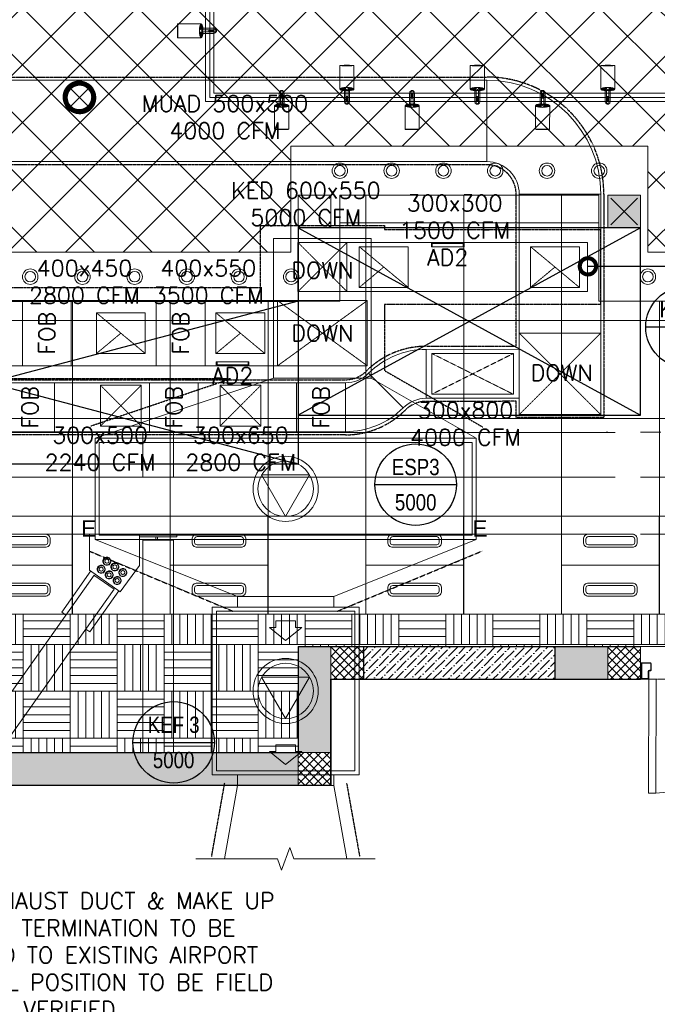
# Model space of a CAD drawing. Header units: millimetres. Extents: x -34728 to 74790, y -3152 to 13830.
# Tile 9 of 31: x 2283 to 6193, y -1344 to 4697. Entities that reach past the tile are written whole.
import ezdxf
from ezdxf.enums import TextEntityAlignment as Align

# ---------------------------------------------------------------- set-up
doc = ezdxf.new("R2010")
doc.units = ezdxf.units.MM
doc.linetypes.add('( Hidden )', pattern=[0.375, 0.25, -0.125])
doc.linetypes.add('DASHED', pattern=[0.75, 0.5, -0.25])
for name, color, linetype, lineweight, true_color in [('A-200MM', 7, 'Continuous', 5, 0x00b8b8), ('A-CEILING-01', 7, 'Continuous', 5, 0xd56ca8), ('A-CEILING-02', 7, 'Continuous', 5, 0xf27172), ('A-CEILING-03', 7, 'Continuous', 5, 0xfecc66), ('ACMV-DA-AD', 30, 'Continuous', 13, 0xff7f00), ('ACMV-FA-DUCT', 150, 'Continuous', 20, 0x007fff), ('ACMV-KE-DUCT', 220, 'Continuous', 20, 0xff00bf), ('ACMV-KE-FLOW-ARROW', 220, 'Continuous', 20, 0xff00bf), ('ACMV-VENTILATION FAN', 30, 'Continuous', 20, 0xff7f00), ('M-MEP-ELLG-LIGHT', 5, 'Continuous', 15, 0x0000ff), ('XR-CP-DS$0$A-DOWN LIG', 9, 'Continuous', 0, 0x808080)]:
    doc.layers.add(name, color=color, linetype=linetype, lineweight=lineweight, true_color=true_color)
for name, color, linetype, lineweight in [('A-DOOR', 1, 'Continuous', 0), ('A-FLOR', 192, 'Continuous', 18), ('A-GENM', 13, 'Continuous', 9), ('A-LIGHT', 1, 'Continuous', 5), ('A-LINTEL', 252, '( Hidden )', 0), ('A-Wall & Column', 2, 'Continuous', 0), ('ND_26_HATCH', 8, 'Continuous', 13), ('Q-SPCQ', 91, 'Continuous', 9), ('S-BEAM', 12, 'Continuous', 9)]:
    doc.layers.add(name, color=color, linetype=linetype, lineweight=lineweight)
for name, color, linetype in [('A-EQUIP', 253, 'Continuous'), ('ACMV-FA-DUCT-TEXT', 7, 'Continuous'), ('ACMV-KE-DUCT-TAG', 7, 'Continuous'), ('ACMV-KE-DUCT-TEXT', 7, 'Continuous'), ('ACMV-MEPF_General Text', 7, 'Continuous'), ('Legend', 7, 'Continuous')]:
    doc.layers.add(name, color=color, linetype=linetype)
for name, color, linetype, true_color in [('ACMV-DUCT-THERMAL-EXT-INS', 9, 'DASHED', 0x808080), ('ACMV-EQP-DX', 30, 'Continuous', 0xff7f00), ('Exhaut Hoods', 7, 'Continuous', 0xf26722), ('RCP LAYOUT', 9, 'Continuous', 0x808080)]:
    doc.layers.add(name, color=color, linetype=linetype, true_color=true_color)
doc.styles.add('Arial Narrow', font='ARIALN.TTF')
doc.styles.add('ROMANS-100', font='romans.shx')
doc.styles.get("Standard").update_dxf_attribs({"font": 'arial.ttf'})
doc.dimstyles.new('500-DOT SMALL', dxfattribs={"dimtxt": 100, "dimasz": 500, "dimexe": 50, "dimexo": 50, "dimgap": 50, "dimtad": 1, "dimdec": 0, "dimzin": 0, "dimdsep": 46, "dimtxsty": 'ROMANS-100', "dimblk": 'DOTSMALL', "dimcen": 0.09, "dimclrd": 256, "dimclre": 256, "dimclrt": 256, "dimadec": 0, "dimazin": 0, "dimtfac": 1, "dimtdec": 0, "dimtofl": 0, "dimtmove": 0, "dimatfit": 3, "dimldrblk": 'DOTSMALL', "dimfxl": 1, "dimtolj": 1, "dimtzin": 0, "dimarcsym": 0})
pattern_1 = [(45, (451552.75, 162145.904), (-26.5165043, 26.5165043), []), (135, (451552.75, 162145.904), (-26.5165043, -26.5165043), [])]

# ---------------------------------------------------------------- blocks, each defined once
blk = doc.blocks.new('NON FIRE RATED - DOUBLE FLUSHED DOOR_WITHOUT VISION PANEL - D10_WOODEN DOOR - NON FIRE RATED DOUBLE LEAF SINGLE SWING-42609824-Store 04 at Node L5 Level')
at = {"layer": 'A-DOOR', "color": 8, "true_color": 0x808080}
for p, q in [((-700, 100), (-700, 799.6)), ((-655, 799.6), (-700, 799.6)), ((-655, 799.6), (-655, 100)), ((655, 799.6), (655, 100)), ((655, 799.6), (700, 799.6)), ((700, 100), (700, 799.6)), ((-750, 100), (-750, 85)), ((-745, 85), (-750, 85)), ((-700, 100), (-655, 100)), ((655, 100), (700, 100)), ((745, 85), (750, 85)), ((750, 100), (750, 85)), ((-745, 14.7), (-750, 14.7)), ((-750, -0.3), (-750, 14.7)), ((745, 14.7), (750, 14.7)), ((750, -0.3), (750, 14.7))]:
    blk.add_line(p, q, dxfattribs=at)
at = {"layer": 'A-DOOR', "color": 8, "lineweight": 15, "true_color": 0x808080}
for p, q in [((-745, 96), (-745, 3.8)), ((-745, 96), (-745, 85)), ((-745, 85), (-742.5, 85)), ((-742.5, 3.8), (-742.5, 96)), ((-704, 100), (-741, 100)), ((-741, 97.5), (-704, 97.5)), ((-702.5, 96), (-702.5, 53)), ((-700, 53), (-700, 96)), ((700, 53), (700, 96)), ((702.5, 96), (702.5, 53)), ((704, 100), (741, 100)), ((741, 97.5), (704, 97.5)), ((742.5, 3.8), (742.5, 96)), ((745, 85), (742.5, 85)), ((745, 96), (745, 3.8)), ((745, 96), (745, 85)), ((-741, 2.2), (-689, 2.2)), ((-689, 49), (-696, 49)), ((-696, 46.5), (-689, 46.5)), ((-687.5, 45), (-687.5, 3.8)), ((-685, 3.8), (-685, 45)), ((685, 3.8), (685, 45)), ((687.5, 45), (687.5, 3.8)), ((689, 49), (696, 49)), ((696, 46.5), (689, 46.5)), ((741, 2.2), (689, 2.2)), ((-689, -0.3), (-741, -0.3)), ((689, -0.3), (741, -0.3))]:
    blk.add_line(p, q, dxfattribs=at)
at = {"layer": 'A-DOOR', "color": 8, "true_color": 0x808080}
for centre, radius, start, end in [((-677.5, 122.1), 677.9, 358.12843, 88.09785), ((677.5, 122.1), 677.9, 91.90215, 181.87157), ((-745.5, 115.3), 15.9, 253.59786, 286.40215), ((745.5, 115.3), 15.9, 253.59785, 286.40214), ((-745.5, -15.5), 15.9, 73.59798, 106.40202), ((745.5, -15.5), 15.9, 73.59798, 106.40202)]:
    blk.add_arc(centre, radius, start, end, dxfattribs=at)
at = {"layer": 'A-DOOR', "color": 8, "lineweight": 15, "true_color": 0x808080}
for centre, radius, start, end in [((-741, 96), 4, 90.04087, 180), ((-741, 96), 4, 90.04087, 180), ((-741, 96), 1.5, 90, 180), ((-704, 96), 4, 360, 90), ((-704, 96), 1.5, 360, 90), ((704, 96), 4, 90, 180), ((704, 96), 1.5, 90, 180), ((741, 96), 4, 0, 89.95913), ((741, 96), 4, 0, 89.95913), ((741, 96), 1.5, 0, 90), ((-741, 3.8), 4, 180, 270), ((-741, 3.8), 1.5, 180, 270), ((-696, 53), 6.5, 180, 270), ((-696, 53), 4, 180, 270), ((-689, 45), 4, 0, 90), ((-689, 45), 1.5, 360, 90), ((-689, 3.8), 1.5, 270, 360), ((-689, 3.8), 4, 270, 360), ((689, 45), 4, 90, 180), ((689, 3.8), 4, 180, 270), ((689, 45), 1.5, 90, 180), ((689, 3.8), 1.5, 180, 270), ((696, 53), 4, 270, 0), ((696, 53), 6.5, 270, 360), ((741, 3.8), 1.5, 270, 0), ((741, 3.8), 4, 270, 0)]:
    blk.add_arc(centre, radius, start, end, dxfattribs=at)
blk = doc.blocks.new('A$C81f607aa')
at = {"layer": 'A-200MM', "true_color": 0x808080, "transparency": 33554687}
h = blk.add_hatch(dxfattribs=at)
h.set_pattern_fill('ANSI36', color=8, scale=260)
h.set_pattern_definition([(45, (451552.75, 162145.904), (17.2357278, 63.1976686), [81.25, -16.25, 0, -16.25])])
h.paths.add_polyline_path([(-9633.4, 850), (-10672.1, 850), (-10810, 850), (-10810, 650), (-9633.4, 650)])
at = {"layer": 'A-Wall & Column', "true_color": 0x808080}
h = blk.add_hatch(color=8, dxfattribs=at)
h.dxf.hatch_style = 1
h.paths.add_polyline_path([(-9310, 3420), (-9110, 3420), (-9110, 3620), (-9310, 3620)])
at = {"layer": 'ND_26_HATCH', "lineweight": -3, "true_color": 0x808080, "transparency": 33554687}
h = blk.add_hatch(color=8, dxfattribs=at)
h.dxf.hatch_style = 1
h.paths.add_polyline_path([(-15000, 13280), (-15200, 13280), (-15200, 0), (-11010, 0), (-11010, 650), (-10810, 650), (-10810, 850), (-11210, 850), (-11210, 200), (-15000, 200), (-15000, 8735.8), (-15000, 8835.8), (-15000, 9585.8), (-15000, 9685.8), (-15000, 10435.8), (-15000, 10535.8), (-15000, 11285.8), (-15000, 11385.8), (-15000, 12135.8), (-15000, 12235.8)])
h.paths.add_polyline_path([(-15200, 11087.2), (-15000, 11087.2), (-15000, 11287.2), (-15200, 11287.2)], flags=17)
h.paths.add_polyline_path([(-15200, 8211.4), (-15000, 8211.4), (-15000, 8411.4), (-15200, 8411.4)], flags=17)
h.paths.add_polyline_path([(-15200, 5830), (-15000, 5830), (-15000, 6030), (-15200, 6030)], flags=17)
h.paths.add_polyline_path([(-15200, 3420), (-15000, 3420), (-15000, 3620), (-15200, 3620)], flags=17)
h.paths.add_polyline_path([(-15200, 0), (-15000, 0), (-15000, 200), (-15200, 200)], flags=17)
h.paths.add_polyline_path([(-13205, 0.3), (-13005, 0.3), (-13005, 200.3), (-13205, 200.3)], flags=16)
h.paths.add_polyline_path([(-11210, 0), (-11010, 0), (-11010, 200), (-11210, 200)], flags=17)
h.paths.add_polyline_path([(-11010, 650), (-10810, 650), (-10810, 850), (-11010, 850)], flags=17)
at = {"layer": 'ND_26_HATCH', "lineweight": -3, "true_color": 0x808080}
h = blk.add_hatch(dxfattribs=at)
h.set_pattern_fill('ANSI37', color=8, scale=300)
h.set_pattern_definition(pattern_1)
h.paths.add_polyline_path([(-10810, 850), (-10833, 850), (-10833, 848), (-11010, 848), (-11010, 650), (-10810, 650), (-10810, 723.5)])
at = {"layer": 'ND_26_HATCH', "lineweight": -3, "true_color": 0x808080, "transparency": 33554687}
h = blk.add_hatch(color=8, dxfattribs=at)
h.dxf.hatch_style = 1
h.paths.add_polyline_path([(-9310, 850), (-9633.4, 850), (-9633.4, 650), (-9633.4, 650), (-9310, 650)])
at = {"layer": 'ND_26_HATCH', "lineweight": -3, "true_color": 0x808080}
h = blk.add_hatch(dxfattribs=at)
h.set_pattern_fill('ANSI37', color=8, scale=300)
h.set_pattern_definition(pattern_1)
h.paths.add_polyline_path([(-9110, 800), (-9110, 850), (-9310, 850), (-9310, 650), (-9110.1, 650)])
h = blk.add_hatch(dxfattribs=at)
h.set_pattern_fill('ANSI37', color=8, scale=300)
h.set_pattern_definition(pattern_1)
h.paths.add_polyline_path([(-11010, 200), (-11210, 200), (-11210, 0), (-11010, 0)])
at = {"layer": 'A-EQUIP', "color": 8, "lineweight": -3, "true_color": 0x808080}
for points in [[(-11028, 3602), (-11192, 3438)], [(-11192, 3602), (-11028, 3438)], [(-9128, 3602), (-9292, 3438)], [(-9292, 3602), (-9128, 3438)]]:
    blk.add_lwpolyline(points, dxfattribs=at)
at = {"layer": 'A-LINTEL', "color": 8, "lineweight": 0, "ltscale": 8, "true_color": 0x808080}
for points in [[(-9110, 850), (-7610, 850)], [(-9110, 650), (-7610, 650)]]:
    blk.add_lwpolyline(points, dxfattribs=at)
at = {"layer": 'A-Wall & Column', "color": 8, "true_color": 0x808080}
for p, q in [((-11010, 3420), (-11210, 3620)), ((-11210, 3420), (-11010, 3620))]:
    blk.add_line(p, q, dxfattribs=at)
at = {"layer": 'A-Wall & Column', "color": 8, "lineweight": -3, "true_color": 0x808080}
for p, q in [((-11210, 850), (-11210, 200)), ((-11210, 850), (-10810, 850)), ((-10810, 850), (-10810, 650)), ((-9633.4, 850), (-9110, 850)), ((-11010, 650), (-11010, 0)), ((-11010, 650), (-10810, 650)), ((-15000, 200), (-11210, 200)), ((-15200, 0), (-11010, 0))]:
    blk.add_line(p, q, dxfattribs=at)
at = {"layer": 'A-Wall & Column', "color": 8, "true_color": 0x808080}
for points in [[(-11010, 3420), (-11210, 3420), (-11210, 3620), (-11010, 3620)], [(-11210, 3420), (-11010, 3420), (-11010, 3620), (-11210, 3620)], [(-9310, 3420), (-9110, 3420), (-9110, 3620), (-9310, 3620)], [(-9310, 3420), (-9110, 3420), (-9110, 3620), (-9310, 3620)], [(-11010, 650), (-10810, 650), (-10810, 850), (-11010, 850)], [(-9310, 650), (-9110, 650), (-9110, 850), (-9310, 850)], [(-11210, 0), (-11010, 0), (-11010, 200), (-11210, 200)]]:
    blk.add_lwpolyline(points, close=True, dxfattribs=at)
at = {"layer": 'A-Wall & Column', "color": 8, "lineweight": -3, "true_color": 0x808080}
for points in [[(-10810, 850), (-9633.4, 850)], [(-11010, 0), (-11010, 650), (-10810, 650)], [(-10810, 650), (-9633.4, 650)], [(-9633.4, 650), (-9110, 650)]]:
    blk.add_lwpolyline(points, dxfattribs=at)
at = {"layer": 'ND_26_HATCH', "color": 8, "lineweight": -3, "true_color": 0x808080}
blk.add_lwpolyline([(-9633.4, 650), (-9633.4, 850)], dxfattribs=at)
at = {"layer": 'A-DOOR', "color": 8, "true_color": 0x808080, "rotation": 179.9633369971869}
blk.add_blockref('NON FIRE RATED - DOUBLE FLUSHED DOOR_WITHOUT VISION PANEL - D10_WOODEN DOOR - NON FIRE RATED DOUBLE LEAF SINGLE SWING-42609824-Store 04 at Node L5 Level', (-8360, 751), dxfattribs=at)
blk = doc.blocks.new('XR-CP-DS$0$LIGHTSSS')
at = {"layer": 'XR-CP-DS$0$A-DOWN LIG', "color": 253}
blk.add_lwpolyline([(-367488.2, -158911.1), (-371158.2, -158911.1), (-371158.2, -158261.1), (-373348.2, -158261.1), (-373348.2, -158911.1), (-376643.2, -158911.1), (-376643.2, -159211.1), (-373048.2, -159211.1), (-373048.2, -158561.1), (-371458.2, -158561.1), (-371458.2, -159211.1), (-367488.2, -159211.1)], close=True, dxfattribs=at)
blk = doc.blocks.new('*U140')
at = {"lineweight": 0}
h = blk.add_hatch(dxfattribs=at)
h.set_pattern_fill('ANSI31', color=0)
h.set_pattern_definition([(45, (0, 0), (-0.08838835, 0.08838835), [])])
h.paths.add_polyline_path([(-70.7, 70.7), (-53, 53, -0.414214), (53, 53), (70.7, 70.7, 0.414214)])
h.paths.add_polyline_path([(75, 0, -0.198912), (53, -53), (70.7, -70.7, 0.198912), (100, 0, 0.198912), (70.7, 70.7), (53, 53, -0.198912)])
h.paths.add_polyline_path([(-53, -53), (-70.7, -70.7, 0.414214), (70.7, -70.7), (53, -53, -0.414214)])
h.paths.add_polyline_path([(-75, 0, -0.198912), (-53, 53), (-70.7, 70.7, 0.198912), (-100, 0, 0.198912), (-70.7, -70.7), (-53, -53, -0.198912)])
at = {"color": 0}
for p, q in [((-53, 53), (53, -53)), ((-53, -53), (53, 53))]:
    blk.add_line(p, q, dxfattribs=at)
at = {"color": 0, "lineweight": 0}
for radius in [100, 75]:
    blk.add_circle((0, 0), radius, dxfattribs=at)
blk = doc.blocks.new('LIGHT-600X600MM')
at = {"color": 0}
blk.add_line((300, 0), (-300, 0), dxfattribs=at)
blk.add_lwpolyline([(-300, 300), (-300, -300), (300, -300), (300, 300)], close=True, dxfattribs=at)
for points in [[(-165, 160), (-165, 140, 0.414214), (-135, 110), (135, 110, 0.414214), (165, 140), (165, 160, 0.414214), (135, 190), (-135, 190, 0.414214)], [(-150, 160), (-150, 140, 0.414214), (-135, 125), (135, 125, 0.414214), (150, 140), (150, 160, 0.414214), (135, 175), (-135, 175, 0.414214)], [(-165, -160), (-165, -140, -0.414214), (-135, -110), (135, -110, -0.414214), (165, -140), (165, -160, -0.414214), (135, -190), (-135, -190, -0.414214)], [(-150, -160), (-150, -140, -0.414214), (-135, -125), (135, -125, -0.414214), (150, -140), (150, -160, -0.414214), (135, -175), (-135, -175, -0.414214)]]:
    blk.add_lwpolyline(points, format="xyb", close=True, dxfattribs=at)
blk.add_attdef('E', text='', height=100).set_placement((400, 250), align=Align.MIDDLE_CENTER)
blk = doc.blocks.new('A$C98a85b24')
at = {"layer": 'M-MEP-ELLG-LIGHT', "color": 8, "true_color": 0x808080}
for name, p in [('*U140', (-1541, 4220)), ('LIGHT-600X600MM', (-685, 1350)), ('LIGHT-600X600MM', (1715, 1350))]:
    blk.add_blockref(name, p, dxfattribs=at)
ref = blk.add_blockref('LIGHT-600X600MM', (-1885, 1350), dxfattribs=at)
ref.add_attrib('E', 'E', dxfattribs={"layer": '0', "color": 0, "height": 100}).set_placement((-1485, 1575), align=Align.MIDDLE_CENTER)
ref = blk.add_blockref('LIGHT-600X600MM', (515, 1350), dxfattribs=at)
ref.add_attrib('E', 'E', dxfattribs={"layer": '0', "color": 0, "height": 100}).set_placement((915, 1575), align=Align.MIDDLE_CENTER)
blk = doc.blocks.new('track-L-1')
at = {"color": 8, "linetype": 'Continuous', "lineweight": 13, "true_color": 0x808080}
for p, q in [((-93, -5.8), (-93, 5.7)), ((-93, 1), (-89, 1)), ((-83, 6.7), (-92, 6.7)), ((-91.9, -1.2), (-91.9, 1)), ((-90.5, 6.7), (-90.5, 8.3)), ((-90.5, 8.3), (-85, 8.3)), ((-90.5, 6.9), (-85, 6.9)), ((-89, -1.2), (-89, 1)), ((-85, 6.7), (-85, 8.3)), ((-83, 6.9), (-83, 5.7)), ((-10, 6.9), (-83, 6.9)), ((-11, 15.4), (-77.5, 15.4)), ((-75.5, 2.9), (-75.5, -3.1)), ((-75.5, 2.9), (-46.4, 2.9)), ((-46.6, 2.9), (-46.6, -3.1)), ((-46.4, -3.1), (-46.4, 2.9)), ((-11, 6.9), (-11, 15.4)), ((-6.5, 6.9), (-10.8, 11.2)), ((-5.1, 8), (-10.6, 13.5)), ((-5.1, 7.9), (-10.4, 15.8)), ((-3.5, 8.8), (-10.1, 18.5)), ((-3.5, 8.8), (-9.6, 22.8)), ((-1.8, 9.3), (-9, 26)), ((-9, -6.1), (-9, 5.9)), ((-6.5, 3.9), (-9, 3.9)), ((-1.8, 9.3), (-7, 34.5)), ((0, 9.4), (-5.8, 37.6)), ((0, 9.4), (-0.6, 43.4)), ((-0.5, 43.4), (144.7, 43.5)), ((1.8, 9.3), (1.2, 42.9)), ((1.8, 9.3), (5.7, 35.2)), ((3.5, 8.8), (6.9, 31.2)), ((3.5, 8.8), (8.5, 22.7)), ((5.1, 8), (9, 18.9)), ((5.1, 8), (9.4, 15.5)), ((6.5, 7), (9.6, 12.4)), ((6.5, 6.9), (9.7, 10.9)), ((7.7, 5.7), (9.9, 8.3)), ((-93, -1.2), (-89, -1.2)), ((-92, -6.8), (-83, -6.8)), ((-90.5, -8.5), (-90.5, -6.8)), ((-90.5, -7.1), (-85, -7.1)), ((-90.5, -8.5), (-85, -8.5)), ((-85, -8.5), (-85, -6.8)), ((-83, -7.1), (-83, -5.8)), ((-83, -7.1), (-10, -7.1)), ((-77.5, -15.6), (-11, -15.6)), ((-75.5, -3.1), (-46.4, -3.1)), ((-11, -15.6), (-11, -7.1)), ((-6.5, -7), (-10.8, -11.3)), ((-5.1, -8.1), (-10.6, -13.6)), ((-5.1, -8.1), (-10.4, -15.9)), ((-3.5, -8.9), (-10.1, -18.6)), ((-3.5, -8.9), (-9.6, -22.9)), ((-6.5, -4.1), (-9, -4.1)), ((-1.8, -9.4), (-9, -26.1)), ((-1.8, -9.4), (-7, -34.6)), ((0, -9.6), (-5.8, -37.7)), ((0, -9.6), (-0.6, -43.6)), ((-0.5, -43.6), (144.7, -43.5)), ((1.8, -9.4), (1.2, -43)), ((1.8, -9.4), (5.7, -35.3)), ((3.5, -8.9), (6.9, -31.3)), ((3.5, -8.9), (8.5, -22.8)), ((5.1, -8.1), (9, -19.1)), ((5.1, -8.1), (9.4, -15.6)), ((6.5, -7.1), (9.6, -12.5)), ((6.5, -7.1), (9.7, -11)), ((7.7, -5.8), (9.9, -8.4))]:
    blk.add_line(p, q, dxfattribs=at)
for centre, radius, start, end in [((-92, 5.7), 1, 90.0041, 180.0041), ((-77.5, -0.1), 15.5, 90.0041, 154.18801), ((-10, 5.9), 1, 0.0041, 90.0041), ((0, -0.1), 9.5, 205.04361, 154.96458), ((2, 9.9), 10.4, 214.92925, 253.0242), ((-92, -5.8), 1, 180.0041, 270.0041), ((-77.5, -0.1), 15.5, 205.82018, 270.0041), ((-10, -6.1), 1, 270.0041, 0.0041), ((2, -10), 10.4, 106.984, 145.07894)]:
    blk.add_arc(centre, radius, start, end, dxfattribs=at)
for centre, ratio, start_param, end_param in [((-0.5, -0.1), 0.243873, -1.409174, 4.550767), ((144.7, 0), 0.034014, -1.570796, 4.712389)]:
    blk.add_ellipse(centre, major_axis=(0, -43.5), ratio=ratio, start_param=start_param, end_param=end_param, dxfattribs=at)
blk = doc.blocks.new('A$Ce144d348')
at = {"layer": 'M-MEP-ELLG-LIGHT', "color": 252}
blk.add_lwpolyline([(3223, -5724), (3273, -5724), (3273, -9235), (8919.9, -9235), (13625, -4529.9), (13625, -356.4), (13675, -356.4), (13675, -4550.7), (8940.7, -9285), (3223, -9285)], close=True, dxfattribs=at)
blk.add_lwpolyline([(3248, -5724), (3248, -9260), (8930.3, -9260), (13650, -4540.3), (13650, -356.4)], dxfattribs=at)
at = {"layer": 'M-MEP-ELLG-LIGHT', "color": 1, "true_color": 0xff0000, "xscale": -1}
blk.add_blockref('track-L-1', (3195.5, -8851.5), dxfattribs=at)
at = {"layer": 'M-MEP-ELLG-LIGHT', "color": 1, "true_color": 0xff0000, "rotation": 90}
for p in [(4089.1, -9209), (4889.1, -9209), (5689.1, -9209)]:
    blk.add_blockref('track-L-1', p, dxfattribs=at)
at = {"layer": 'M-MEP-ELLG-LIGHT', "color": 1, "true_color": 0xff0000, "xscale": -1, "rotation": 90}
for p in [(3689.1, -9311), (4489.1, -9311), (5289.1, -9311)]:
    blk.add_blockref('track-L-1', p, dxfattribs=at)
blk = doc.blocks.new('A$C137d50fb')
at = {"layer": 'M-MEP-ELLG-LIGHT', "color": 8, "lineweight": 13, "true_color": 0x808080}
for centre, radius in [((4045.7, -9710), 47.5), ((4363.4, -9710), 47.5), ((4681.1, -9710), 47.5), ((4998.9, -9710), 47.5), ((5316.6, -9710), 47.5), ((5636.6, -9710), 47.5), ((4045.7, -9710), 32.5), ((4363.4, -9710), 32.5), ((4681.1, -9710), 32.5), ((4998.9, -9710), 32.5), ((5316.6, -9710), 32.5), ((5636.6, -9710), 32.5), ((2147.3, -10360), 47.5), ((2147.3, -10360), 32.5), ((2467.3, -10360), 47.5), ((2467.3, -10360), 32.5), ((2787.3, -10360), 47.5), ((2787.3, -10360), 32.5), ((3107.3, -10360), 47.5), ((3107.3, -10360), 32.5), ((3427.3, -10360), 47.5), ((3427.3, -10360), 32.5), ((3747.3, -10360), 47.5), ((3747.3, -10360), 32.5), ((5935, -10360), 47.5), ((5935, -10360), 32.5)]:
    blk.add_circle(centre, radius, dxfattribs=at)
blk = doc.blocks.new('A$C256bf26b')
at = {"layer": 'A-CEILING-01', "true_color": 0x808080}
h = blk.add_hatch(dxfattribs=at)
h.set_pattern_fill('ANSI37', color=8, scale=2000)
h.set_pattern_definition([(45, (0, 0), (-176.7767, 176.7767), []), (135, (0, 0), (-176.7767, -176.7767), [])])
edge = h.paths.add_edge_path()
edge.add_line((17350, 13380), (12020, 13380))
edge.add_line((12020, 13380), (12020, 13280))
edge.add_line((12020, 13280), (11820, 13280))
edge.add_line((11820, 13280), (11820, 13380))
edge.add_line((11820, 13380), (6090, 13380))
edge.add_line((6090, 13380), (6090, 13280))
edge.add_line((6090, 13280), (5890, 13280))
edge.add_line((5890, 13280), (5890, 13380))
edge.add_line((5890, 13380), (350, 13380))
edge.add_line((350, 13380), (200, 13380))
edge.add_line((200, 13380), (200, 4520))
edge.add_line((200, 4520), (650, 4520))
edge.add_line((650, 4520), (650, 4220))
edge.add_line((650, 4220), (200, 4220))
edge.add_line((200, 4220), (200, 3270))
edge.add_line((200, 3270), (3945, 3270))
edge.add_line((3945, 3270), (3945, 3920))
edge.add_line((3945, 3920), (6135, 3920))
edge.add_line((6135, 3920), (6135, 3270))
edge.add_line((6135, 3270), (9805, 3270))
edge.add_line((9805, 3270), (9805, 3070))
edge.add_line((9805, 3070), (10125.7, 3070))
edge.add_line((10125.7, 3070), (10125.7, 3423))
edge.add_line((10125.7, 3423), (11242.1, 4539.4))
edge.add_line((11242.1, 4539.4), (10770.1, 5011.3))
edge.add_line((10770.1, 5011.3), (11904.4, 6145.6))
edge.add_line((11904.4, 6145.6), (14298.8, 8540))
edge.add_line((14298.8, 8540), (14450, 8540))
edge.add_line((14450, 8540), (14450, 9620))
edge.add_line((14450, 9620), (14450, 12330))
edge.add_arc((15200, 12330), 750, 90, 180, ccw=False)
edge.add_line((15200, 13080), (17350, 13080))
edge.add_line((17350, 13080), (17350, 13380))
h.paths.add_polyline_path([(5890.1, 11294.2), (6090.1, 11294.2), (6090.1, 11094.2), (5890.1, 11094.2)], flags=16)
h.paths.add_polyline_path([(5890.1, 9330), (6090.1, 9330), (6090.1, 9130), (5890.1, 9130)], flags=16)
h.paths.add_polyline_path([(5890, 8418.4), (6090, 8418.4), (6090, 8218.4), (5890, 8218.4)], flags=16)
h.paths.add_polyline_path([(5890, 6030), (6090, 6030), (6090, 5830), (5890, 5830)], flags=16)
h.paths.add_polyline_path([(11820, 8418.4), (12020, 8418.4), (12020, 8218.4), (11820, 8218.4)], flags=16)
h.paths.add_polyline_path([(11820, 9330), (12020, 9330), (12020, 9130), (11820, 9130)], flags=16)
h.paths.add_polyline_path([(11820.1, 11294.2), (12020.1, 11294.2), (12020.1, 11094.2), (11820.1, 11094.2)], flags=16)
at = {"layer": 'A-CEILING-02', "true_color": 0x808080}
h = blk.add_hatch(dxfattribs=at)
h.set_pattern_fill('_USER', color=8, scale=600, double=1, pattern_type=0)
h.set_pattern_definition([(0, (9805, 1050), (0, 600), []), (90, (9805, 1050), (-600, 4e-14), [])])
h.paths.add_polyline_path([(200, 1050), (200, 2970), (4245, 2970), (4245, 3620), (5835, 3620), (5835, 2970), (9805, 2970), (9805, 1050)])
at = {"layer": 'A-CEILING-03', "true_color": 0x808080}
h = blk.add_hatch(dxfattribs=at)
h.set_pattern_fill('AR-PARQ1', color=8, scale=24)
h.set_pattern_definition([(90, (0, 0), (-288, 288), [288, -288]), (90, (48, 0), (-288, 288), [288, -288]), (90, (96, 0), (-288, 288), [288, -288]), (90, (144, 0), (-288, 288), [288, -288]), (90, (192, 0), (-288, 288), [288, -288]), (90, (240, 0), (-288, 288), [288, -288]), (90, (288, 0), (-288, 288), [288, -288]), (0, (0, 288), (288, -288), [288, -288]), (0, (0, 336), (288, -288), [288, -288]), (0, (0, 384), (288, -288), [288, -288]), (0, (0, 432), (288, -288), [288, -288]), (0, (0, 480), (288, -288), [288, -288]), (0, (0, 528), (288, -288), [288, -288]), (0, (0, 576), (288, -288), [288, -288])])
h.paths.add_polyline_path([(200, 200), (3990, 200), (3990, 850), (7990, 850), (7990, 200), (9805, 200), (9805, 1050), (200, 1050)])
at = {"layer": 'A-CEILING-01', "color": 8, "true_color": 0x808080}
blk.add_lwpolyline([(11820, 13380), (6090, 13380), (6090, 13280), (5890, 13280), (5890, 13380), (350, 13380), (200, 13380), (200, 4520), (650, 4520), (650, 4220), (200, 4220), (200, 3270), (3945, 3270), (3945, 3920), (6135, 3920), (6135, 3270), (9805, 3270)], dxfattribs=at)
for points in [[(200, 1050), (200, 2970), (4245, 2970), (4245, 3620), (5835, 3620), (5835, 2970), (9805, 2970), (9805, 1050)], [(200, 200), (3990, 200), (3990, 850), (7990, 850), (7990, 200), (9805, 200), (9805, 1050), (200, 1050)]]:
    blk.add_lwpolyline(points, close=True, dxfattribs=at)
at = {"color": 8, "true_color": 0x808080}
blk.add_blockref('A$C81f607aa', (15200, 0), dxfattribs=at)
at = {"layer": 'A-LIGHT', "color": 8, "true_color": 0x808080}
for name, p in [('A$C98a85b24', (4190, 0)), ('A$Ce144d348', (200, 13480)), ('A$C137d50fb', (200, 13480))]:
    blk.add_blockref(name, p, dxfattribs=at)
at = {"layer": 'XR-CP-DS$0$A-DOWN LIG', "color": 8, "lineweight": 0, "true_color": 0x808080}
blk.add_blockref('XR-CP-DS$0$LIGHTSSS', (377293.2, 162181.1), dxfattribs=at)
blk = doc.blocks.new('EQP TAG')
at = {"layer": 'Legend'}
blk.add_line((-250, 0), (250, 0), dxfattribs=at)
blk.add_circle((0, 0), 250, dxfattribs=at)
at = {"layer": 'Legend', "style": 'Arial Narrow'}
for tag, p in [('EQP_TAG', (0, 108.3)), ('CFM', (0, -108.3))]:
    blk.add_attdef(tag, text='', height=100, dxfattribs=at).set_placement(p, align=Align.MIDDLE_CENTER)
blk = doc.blocks.new('KEF-4250')
at = {"layer": 'ACMV-KE-FLOW-ARROW'}
for points in [[(0, 889.2), (-100, 969.2), (-60, 969.2), (-60, 1009.2), (60, 1009.2), (60, 969.2), (100, 969.2), (0, 889.2)], [(0, 129.2), (-100, 209.2), (-60, 209.2), (-60, 249.2), (60, 249.2), (60, 209.2), (100, 209.2), (0, 129.2)]]:
    blk.add_lwpolyline(points, dxfattribs=at)
blk.add_lwpolyline([(0, 410), (147.2, 665), (-147.2, 665)], close=True, dxfattribs=at)
at = {"layer": 'ACMV-VENTILATION FAN'}
for points in [[(295, 1160), (295, 1095), (-295, 1095), (-295, 1160)], [(-450, 65), (-450, 1095), (450, 1095), (450, 65)], [(-425, 90), (-425, 1070), (425, 1070), (425, 90)], [(295, 0), (295, 65), (-295, 65), (-295, 0)]]:
    blk.add_lwpolyline(points, close=True, dxfattribs=at)
for radius in [200, 170]:
    blk.add_circle((0, 580), radius, dxfattribs=at)
blk = doc.blocks.new('Bolt assembly - 95489-2023828-RCP-Store 05 at Node L5 Level')
at = {"layer": 'Q-SPCQ', "color": 7}
for p, q in [((-518615.3, 143783.8), (-518601.7, 143803.1)), ((-518605.4, 143762.3), (-518615.3, 143783.8)), ((-518601.7, 143803.1), (-518578.1, 143801)), ((-518578.1, 143801), (-518568.2, 143779.4)), ((-518581.9, 143760.1), (-518605.4, 143762.3)), ((-518568.2, 143779.4), (-518581.9, 143760.1))]:
    blk.add_line(p, q, dxfattribs=at)
for radius, start, end in [(25, 54.70453, 234.70453), (25, 234.70453, 54.70453), (12, 54.70453, 234.70453), (12, 234.70453, 54.70453)]:
    blk.add_arc((-518591.8, 143781.6), radius, start, end, dxfattribs=at)
blk = doc.blocks.new('Family - 95489-2023828-RCP-Store 05 at Node L5 Level')
at = {"layer": 'Q-SPCQ', "color": 7}
for p, q in [((-518615.3, 143783.8), (-518601.7, 143803.1)), ((-518605.4, 143762.3), (-518615.3, 143783.8)), ((-518601.7, 143803.1), (-518578.1, 143801)), ((-518578.1, 143801), (-518568.2, 143779.4)), ((-518581.9, 143760.1), (-518605.4, 143762.3)), ((-518568.2, 143779.4), (-518581.9, 143760.1))]:
    blk.add_line(p, q, dxfattribs=at)
for radius, start, end in [(25, 54.70453, 234.70453), (25, 234.70453, 54.70453), (12, 54.70453, 234.70453), (12, 234.70453, 54.70453)]:
    blk.add_arc((-518591.8, 143781.6), radius, start, end, dxfattribs=at)
blk = doc.blocks.new('DIAL-LT-NDE-ZZ-M3-S-201_rvt-6-RCP-Store 05 at Node L5 Level')
at = {"layer": 'A-FLOR', "color": 10}
for p, q in [((-520914.5, 144572.5), (-518372, 144572.3)), ((-518182.1, 144572.3), (-515474.7, 144572.1))]:
    blk.add_line(p, q, dxfattribs=at)
at = {"layer": 'A-GENM', "color": 7}
blk.add_line((-518392.1, 143931.3), (-518392.1, 143755.4), dxfattribs=at)
at = {"layer": 'Q-SPCQ', "color": 7}
for p, q in [((-518182.1, 144572.3), (-518372, 144572.4)), ((-518372, 144297.3), (-518372, 144572.4)), ((-518182.1, 144572.3), (-518372, 144572.4)), ((-518372, 144297.3), (-518372, 144572.4)), ((-518182.1, 144572.3), (-518182.1, 144297.3)), ((-518182.1, 144572.3), (-518182.1, 144297.3)), ((-515273.8, 144572.1), (-515274.7, 144572.1)), ((-515273.8, 144572.1), (-515274.7, 144572.1)), ((-518697.3, 143727.7), (-518697.3, 143947.4)), ((-518697.3, 143727.7), (-518697.3, 143947.4)), ((-518162.1, 143947.3), (-518392.1, 143947.3)), ((-518392.1, 143931.3), (-518392.1, 143947.3)), ((-518162.1, 143947.3), (-518392.1, 143947.3)), ((-518392.1, 143931.3), (-518392.1, 143947.3)), ((-518392.1, 143931.3), (-518162.1, 143931.3)), ((-518392.1, 143931.3), (-518392.1, 143755.4)), ((-518392.1, 143931.3), (-518162.1, 143931.3)), ((-518291.3, 143931.3), (-518291.3, 143911.4)), ((-518291.3, 143931.3), (-518291.3, 143911.4)), ((-518281.3, 143911.4), (-518281.3, 143931.3)), ((-518281.3, 143911.4), (-518281.3, 143931.3)), ((-518162.1, 143947.3), (-518162.1, 143931.3)), ((-518162.1, 143947.3), (-518162.1, 143931.3)), ((-518868.3, 143468.9), (-518689.2, 143721.9)), ((-518868.3, 143468.9), (-518689.2, 143721.9)), ((-518509.6, 143594.8), (-518697.3, 143727.7)), ((-518509.6, 143594.8), (-518697.3, 143727.7)), ((-518392.1, 143755.4), (-518509.6, 143594.8)), ((-518392.1, 143755.4), (-518509.6, 143594.8)), ((-518517.8, 143600.6), (-518696.9, 143347.6)), ((-518517.8, 143600.6), (-518696.9, 143347.6)), ((-518843.8, 143451.6), (-518868.3, 143468.9)), ((-518843.8, 143451.6), (-518868.3, 143468.9)), ((-518696.9, 143347.6), (-518721.4, 143364.9)), ((-518696.9, 143347.6), (-518721.4, 143364.9))]:
    blk.add_line(p, q, dxfattribs=at)
at = {"layer": 'S-BEAM', "color": 7}
for p, q in [((-520019.5, 144297.5), (-515474.7, 144297.1)), ((-520019.5, 144297.5), (-515474.7, 144297.1)), ((-515274.7, 144297.1), (-515273.8, 144297.1)), ((-515274.7, 144297.1), (-515273.8, 144297.1)), ((-518392.1, 143947.3), (-520019.6, 143947.5)), ((-518392.1, 143947.3), (-520019.6, 143947.5)), ((-518372.1, 142605.3), (-518372, 143911.4)), ((-518372.1, 142605.3), (-518372, 143911.4)), ((-518182.1, 143911.4), (-518372, 143911.4)), ((-518182.1, 143911.4), (-518372, 143911.4)), ((-518182.1, 143911.4), (-518182.2, 142605.3)), ((-518182.1, 143911.4), (-518182.2, 142605.3)), ((-515474.7, 143947.1), (-518162.1, 143947.3)), ((-515474.7, 143947.1), (-518162.1, 143947.3)), ((-515273.8, 143947.1), (-515274.7, 143947.1)), ((-515273.8, 143947.1), (-515274.7, 143947.1)), ((-519442.9, 142605.4), (-518670.5, 143696.4)), ((-519442.9, 142605.4), (-518670.5, 143696.4)), ((-518665.4, 143692.8), (-518670.5, 143696.4)), ((-518665.4, 143692.8), (-518670.5, 143696.4)), ((-518553.1, 143613.4), (-518665.4, 143692.8)), ((-518553.1, 143613.4), (-518665.4, 143692.8)), ((-518548, 143609.8), (-518861.5, 143167)), ((-518548, 143609.8), (-518861.5, 143167)), ((-518548, 143609.8), (-518553.1, 143613.4)), ((-518548, 143609.8), (-518553.1, 143613.4)), ((-518868.6, 143157), (-519259.1, 142605.3)), ((-518868.6, 143157), (-519259.1, 142605.3))]:
    blk.add_line(p, q, dxfattribs=at)
at = {"lineweight": 9}
for name, p in [('Bolt assembly - 95489-2023828-RCP-Store 05 at Node L5 Level', (0, 0)), ('Family - 95489-2023828-RCP-Store 05 at Node L5 Level', (0, 0)), ('Bolt assembly - 95489-2023828-RCP-Store 05 at Node L5 Level', (-34.7, -49)), ('Family - 95489-2023828-RCP-Store 05 at Node L5 Level', (-34.7, -49)), ('Bolt assembly - 95489-2023828-RCP-Store 05 at Node L5 Level', (14.3, -83.6)), ('Family - 95489-2023828-RCP-Store 05 at Node L5 Level', (14.3, -83.6)), ('Bolt assembly - 95489-2023828-RCP-Store 05 at Node L5 Level', (49, -34.7)), ('Family - 95489-2023828-RCP-Store 05 at Node L5 Level', (49, -34.7)), ('Bolt assembly - 95489-2023828-RCP-Store 05 at Node L5 Level', (97.9, -69.3)), ('Family - 95489-2023828-RCP-Store 05 at Node L5 Level', (97.9, -69.3)), ('Bolt assembly - 95489-2023828-RCP-Store 05 at Node L5 Level', (63.3, -118.3)), ('Family - 95489-2023828-RCP-Store 05 at Node L5 Level', (63.3, -118.3))]:
    blk.add_blockref(name, p, dxfattribs=at)
blk = doc.blocks.new('DIAL-LT-NDE-ZZ-M3-S-201_rvt-7-RCP-Store 04 at Node L5 Level')
at = {"layer": 'A-FLOR', "color": 10}
blk.add_line((-515485.6, 144572.1), (-515474.7, 144572.1), dxfattribs=at)
at = {"layer": 'Q-SPCQ', "color": 7}
blk.add_line((-515149.1, 144572.1), (-515274.7, 144572.1), dxfattribs=at)
blk.add_line((-515149.1, 144572.1), (-515274.7, 144572.1), dxfattribs=at)
at = {"layer": 'S-BEAM', "color": 7}
for p, q in [((-515485.6, 144297.1), (-515474.7, 144297.1)), ((-515485.6, 144297.1), (-515474.7, 144297.1)), ((-515274.7, 144297.1), (-510457.8, 144296.8)), ((-515274.7, 144297.1), (-510457.8, 144296.8)), ((-515474.7, 143947.1), (-515485.6, 143947.1)), ((-515474.7, 143947.1), (-515485.6, 143947.1)), ((-510457.8, 143946.8), (-515274.7, 143947.1)), ((-510457.8, 143946.8), (-515274.7, 143947.1))]:
    blk.add_line(p, q, dxfattribs=at)
blk = doc.blocks.new('A$Cbdc54e46')
at = {"color": 100, "lineweight": 5}
blk.add_blockref('DIAL-LT-NDE-ZZ-M3-S-201_rvt-6-RCP-Store 05 at Node L5 Level', (503706.9, -156235.5), dxfattribs=at)
at = {"color": 180, "lineweight": 5}
blk.add_blockref('DIAL-LT-NDE-ZZ-M3-S-201_rvt-7-RCP-Store 04 at Node L5 Level', (503662, -156234.9), dxfattribs=at)
blk = doc.blocks.new('A$Cf662d679')
blk.add_blockref('A$Cbdc54e46', (0, 0))
blk = doc.blocks.new('A$C526f7b77')
at = {"layer": 'Exhaut Hoods', "linetype": 'Continuous', "ltscale": 750}
for points in [[(-200, 2270), (1900, 2270), (1900, 3420), (-200, 3420)], [(-3990, 2970), (-200, 2970), (-200, 1970.1), (-3990, 1970.1)]]:
    blk.add_lwpolyline(points, close=True, dxfattribs=at)
at = {"layer": 'Exhaut Hoods'}
for points in [[(1900, 3420), (-200, 2270)], [(-200, 3420), (1900, 2270)], [(-200, 2970), (-3990, 1970.1)], [(-3990, 2970), (-200, 1970.1)]]:
    blk.add_lwpolyline(points, dxfattribs=at)
blk = doc.blocks.new('RYDAIR ESP-6000 CFM')
at = {"layer": 'ACMV-KE-FLOW-ARROW'}
blk.add_lwpolyline([(0, 140), (147.2, 395), (-147.2, 395)], close=True, dxfattribs=at)
at = {"layer": 'ACMV-VENTILATION FAN'}
for points in [[(-1169, 620), (1169, 620), (1169, 0), (-1169, 0)], [(-1144, 595), (1144, 595), (1144, 25), (-1144, 25)]]:
    blk.add_lwpolyline(points, close=True, dxfattribs=at)
for radius in [200, 170]:
    blk.add_circle((0, 310), radius, dxfattribs=at)
blk = doc.blocks.new('_DotSmall')
at = {"color": 0, "linetype": 'ByBlock', "const_width": 0.5}
blk.add_lwpolyline([(-0.0625, 0, 1), (0.0625, 0, 1)], format="xyb", close=True, dxfattribs=at)
blk = doc.blocks.new('DUCT_AD_200x200_S')
at = {"layer": 'ACMV-DA-AD'}
blk.add_lwpolyline([(0, 100), (25, 100), (25, -100), (0, -100)], close=True, dxfattribs=at)
blk.add_lwpolyline([(0, 100), (25, 100), (25, -100), (0, -100)], dxfattribs=at)
at = {"layer": 'ACMV-DA-AD', "color": 8, "true_color": 0x808080}
blk.add_lwpolyline([(0, 95), (20, 95), (20, -95), (0, -95)], dxfattribs=at)

msp = doc.modelspace()

# ---------------------------------------------------------------- linework, layer by layer
at = {"layer": 'ACMV-DUCT-THERMAL-EXT-INS'}
msp.add_lwpolyline([(1258.123, 2113.212), (1256.637, 2149.795), (360, 2149.795), (360, 2487.795), (1242.902, 2487.795), (1233.096, 2729.107), (1233.096, 3625.827, -0.41421355), (1952.095, 4344.827), (5146.39, 4344.827, -0.41438558), (5865.002, 3625.794), (5865.002, 2255.32), (5327.002, 2255.32), (5327.002, 2355.303), (4775.425, 2354.82, 0.1986848), (4647.597, 2301.806, -0.19891237), (4280.609, 2149.795), (1747.577, 2149.795), (1746.092, 2113.212)], format="xyb", dxfattribs=at)
msp.add_lwpolyline([(5146.372, 3806.805), (1952.095, 3806.805, 0.41418093), (1771.095, 3625.825), (1771.095, 2729.108), (1761.299, 2487.795), (4280.609, 2487.795, 0.19891237), (4408.595, 2540.808, -0.19891237), (4775.583, 2692.82), (5327.002, 2693.303), (5327.002, 3625.805, 0.41361465)], format="xyb", close=True, dxfattribs=at)
for points in [[(2718.879, 2204.112), (3574.366, 2493.326), (298.836, 2493.326), (298.836, 3053.326), (3758.951, 3053.326), (3758.951, 3435), (4518.951, 3435), (4518.951, 3409.163), (5845, 3409.163), (5845, 2949.163), (4518.951, 2949.163), (4518.951, 2544.611), (5122.374, 2197.68)], [(2707.879, 1437.2), (3589.014, 1068.326)], [(4232.167, 1068.326), (5119.121, 1437.2)], [(3459.735, -437.671), (3539.735, 12.329)], [(4287.265, 12.329), (4367.265, -437.671)]]:
    msp.add_lwpolyline(points, dxfattribs=at)
at = {"layer": 'ACMV-FA-DUCT'}
for points in [[(1949.109, 4325.805), (5146.39, 4325.805), (5146.39, 3825.805), (1949.109, 3825.805)], [(5346.002, 3625.805), (5846.002, 3625.805), (5846.002, 2774.32), (5346.002, 2774.32)], [(5346.002, 2774.32), (5846.002, 2774.32), (5846.002, 2274.32), (5346.002, 2274.32)], [(4775.583, 2673.82), (5346.002, 2674.32), (5346.002, 2374.32), (4775.583, 2373.82)], [(4810.187, 2648.82), (4810.187, 2398.82), (5310.187, 2398.82), (5310.187, 2648.82)], [(2195, 2468.795), (2495, 2468.795), (2495, 2168.795), (2195, 2168.795)], [(2495, 2468.795), (3078, 2468.795), (3078, 2168.795), (2495, 2168.795)], [(2778, 2453.601), (3028, 2453.601), (3028, 2203.601), (2778, 2203.601)], [(3078, 2468.795), (3378, 2468.795), (3378, 2168.795), (3078, 2168.795)], [(3378, 2468.795), (3980.609, 2468.795), (3980.609, 2168.795), (3378, 2168.795)], [(3511, 2453.601), (3761, 2453.601), (3761, 2203.601), (3511, 2203.601)], [(3980.609, 2468.795), (4280.609, 2468.795), (4280.609, 2168.795), (3980.609, 2168.795)]]:
    msp.add_lwpolyline(points, close=True, dxfattribs=at)
for points in [[(5146.39, 3825.805), (5146.39, 4325.805, -0.41421356), (5846.39, 3625.805), (5346.39, 3625.805, 0.41421356)], [(4634.162, 2315.241, -0.19891237), (4775.583, 2373.82), (4775.583, 2673.82, 0.19891237), (4422.03, 2527.373)], [(4280.609, 2468.795, 0.19891237), (4422.03, 2527.373), (4634.162, 2315.241, -0.19891237), (4280.609, 2168.795)]]:
    msp.add_lwpolyline(points, format="xyb", close=True, dxfattribs=at)
at = {"layer": 'ACMV-FA-DUCT', "linetype": 'DASHED'}
for points in [[(5346.002, 2774.32), (5846.002, 2274.32)], [(5846.002, 2774.32), (5346.002, 2274.32)], [(5310.187, 2648.82), (4810.187, 2398.82)], [(4810.187, 2648.82), (5310.187, 2398.82)], [(3028, 2453.601), (2778, 2203.601)], [(2778, 2453.601), (3028, 2203.601)], [(3761, 2453.601), (3511, 2203.601)], [(3511, 2453.601), (3761, 2203.601)]]:
    msp.add_lwpolyline(points, dxfattribs=at)
at = {"layer": 'ACMV-KE-DUCT'}
for points in [[(3838.951, 3355), (4438.951, 3355), (4438.951, 2498.326), (3838.951, 2498.326)], [(3988.951, 3329.163), (4288.951, 3329.163), (4288.951, 3029.163), (3988.951, 3029.163)], [(4288.951, 3329.163), (5765, 3329.163), (5765, 3029.163), (4288.951, 3029.163)], [(4665, 3054.163), (4365, 3054.163), (4365, 3304.163), (4665, 3304.163)], [(5715, 3054.163), (5415, 3054.163), (5415, 3304.163), (5715, 3304.163)], [(1791, 2973.326), (2299, 2973.326), (2299, 2573.898), (1791, 2573.898)], [(2299, 2973.326), (2599, 2973.326), (2599, 2573.326), (2299, 2573.326)], [(2599, 2973.326), (3119.5, 2973.326), (3119.5, 2573.326), (2599, 2573.326)], [(3119.5, 2973.326), (3419.5, 2973.326), (3419.5, 2573.326), (3119.5, 2573.326)], [(3419.5, 2973.326), (3863.951, 2973.326), (3863.951, 2573.326), (3419.5, 2573.326)], [(3863.951, 2973.326), (4413.951, 2973.326), (4413.951, 2573.326), (3863.951, 2573.326)], [(3053, 2648.326), (2753, 2648.326), (2753, 2898.326), (3053, 2898.326)], [(3786, 2648.326), (3486, 2648.326), (3486, 2898.326), (3786, 2898.326)], [(3838.951, 2498.326), (4438.951, 2498.326), (5082.5, 2128.326), (2744.5, 2128.326)], [(2744.5, 1508.326), (5082.5, 1508.326), (4208.5, 1158.326), (3618.5, 1158.326)]]:
    msp.add_lwpolyline(points, close=True, dxfattribs=at)
at = {"layer": 'ACMV-KE-DUCT', "linetype": 'DASHED'}
for points in [[(4288.951, 3329.163), (3988.951, 3029.163)], [(3990, 3329.163), (4288.951, 3029.163)], [(4665, 3054.163), (4365, 3304.163)], [(5715, 3054.163), (5415, 3304.163)], [(4515, 3179.163), (4365, 3054.163)], [(5565, 3179.163), (5415, 3054.163)], [(3863.951, 2973.326), (4413.951, 2573.326)], [(4413.951, 2973.326), (3863.951, 2573.326)], [(3053, 2648.326), (2753, 2898.326)], [(3786, 2648.326), (3486, 2898.326)], [(2903, 2773.326), (2753, 2648.326)], [(3636, 2773.326), (3486, 2648.326)]]:
    msp.add_lwpolyline(points, dxfattribs=at)
at = {"layer": 'ACMV-KE-DUCT'}
for points in [[(4288.5, -451.674), (4208.5, -1.674), (3618.5, -1.674), (3538.5, -451.674)], [(4463.5, -451.672), (3963.5, -451.674), (3938.5, -382.987), (3888.5, -520.361), (3863.5, -451.674), (3363.5, -451.676)]]:
    msp.add_lwpolyline(points, dxfattribs=at)

# ---------------------------------------------------------------- block references
for name, p in [('A$Cf662d679', (17702, 13828)), ('RYDAIR ESP-6000 CFM', (3913.5, 1508.326))]:
    msp.add_blockref(name, p)
at = {"layer": 'ACMV-DUCT-THERMAL-EXT-INS', "xscale": -1, "rotation": 270.000000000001}
msp.add_blockref('DUCT_AD_200x200_S', (4907.404, 3304.163), dxfattribs=at)
at = {"layer": 'ACMV-DUCT-THERMAL-EXT-INS', "rotation": 269.9999999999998}
msp.add_blockref('DUCT_AD_200x200_S', (3588.353, 2598.326), dxfattribs=at)
at = {"layer": 'ACMV-EQP-DX'}
for p, values in [((6372.147, 2811.819), {'EQP_TAG': 'KEH 6', 'CFM': '1500'}), ((4711.181, 1844.091), {'EQP_TAG': 'ESP3', 'CFM': '5000'}), ((3226.644, 262.552), {'EQP_TAG': 'KEF 3', 'CFM': '5000'})]:
    msp.add_blockref('EQP TAG', p, dxfattribs=at).add_auto_attribs(values)
at = {"layer": 'ACMV-KE-DUCT'}
msp.add_blockref('KEF-4250', (3913.5, -1.674), dxfattribs=at)
at = {"layer": 'Exhaut Hoods'}
msp.add_blockref('A$C526f7b77', (4190, 0), dxfattribs=at)
at = {"layer": 'RCP LAYOUT'}
msp.add_blockref('A$C256bf26b', (0, 0), dxfattribs=at)

# ---------------------------------------------------------------- texts
at = {"layer": 'ACMV-FA-DUCT-TEXT', "char_height": 100, "attachment_point": 5}
for s, insert in [('{\\Fromans|c0;MUAD 500x500\\P4000 CFM}', (3541.445, 4098.714)), ('{\\Fromans|c0;300x800\\P4000 CFM}', (5016.719, 2217.665)), ('{\\Fromans|c0;300x500\\P2240 CFM}', (2775.718, 2063.937)), ('{\\Fromans|c0;300x650\\P2800 CFM}', (3638.723, 2063.937))]:
    msp.add_mtext_dynamic_manual_height_columns(s, width=1738.5556, gutter_width=1, heights=[389.512], dxfattribs=dict(at, insert=insert))
for s, width, heights, insert, rotation in [('{\\Fromans|c0;DOWN}', 1639.9376, [0], (5606.788, 2530.083), 359.9961231), ('{\\Fromans|c0;FOB}', 1738.5556, [389.512], (2345, 2318.795), 89.9961231), ('{\\Fromans|c0;FOB}', 1738.5556, [389.512], (3228, 2318.795), 89.9961231), ('{\\Fromans|c0;FOB}', 1738.5556, [389.512], (4130.609, 2318.795), 89.9961231)]:
    msp.add_mtext_dynamic_manual_height_columns(s, width=width, gutter_width=1, heights=heights, dxfattribs=dict(at, insert=insert, rotation=rotation))
at = {"layer": 'ACMV-KE-DUCT-TEXT', "char_height": 100, "attachment_point": 5}
for s, width, insert in [('{\\Fromans|c0;KED 600x550\\P5000 CFM}', 1639.9376, (4037.701, 3565.965)), ('{\\Fromans|c0;300x300\\P1500 CFM}', 1639.9376, (4949.859, 3488.428)), ('{\\Fromans|c0;400x450\\P2800 CFM}', 1639.9376, (2680, 3088.991)), ('{\\Fromans|c0;400x550\\P3500 CFM}', 1639.9376, (3438.991, 3088.991)), ('{\\Fromans|c0;KITCHEN EXHAUST DUCT & MAKE UP AIR DUCT TERMINATION TO BE CONNECTED TO EXISTING AIRPORT DUCTS. FINAL POSITION TO BE FIELD VERIFIED.}', 2965.89657, (2609.17, -1042.55))]:
    msp.add_mtext_dynamic_manual_height_columns(s, width=width, gutter_width=1, heights=[0], dxfattribs=dict(at, insert=insert))
for s, insert, rotation in [('{\\Fromans|c0;DOWN}', (4138.95, 3159.164), 359.8997829), ('{\\Fromans|c0;FOB}', (2449, 2773.326), 89.8997829), ('{\\Fromans|c0;FOB}', (3269.5, 2773.326), 89.8997829), ('{\\Fromans|c0;DOWN}', (4138.951, 2773.326), 359.8997829)]:
    msp.add_mtext_dynamic_manual_height_columns(s, width=1639.9376, gutter_width=1, heights=[0], dxfattribs=dict(at, insert=insert, rotation=rotation))
at = {"layer": 'ACMV-MEPF_General Text', "char_height": 100, "attachment_point": 5}
for insert in [(4907.404, 3238.248), (3588.353, 2513.046)]:
    msp.add_mtext_dynamic_manual_height_columns('\\pxqc,t6;{\\Fromans|c0;AD2}', width=3300, gutter_width=15540.711, heights=[500], dxfattribs=dict(at, insert=insert))

# ---------------------------------------------------------------- leaders
at = {"layer": 'ACMV-KE-DUCT-TAG'}
msp.add_leader([(5767.321, 3183.572), (6250.511, 3183.572)], dimstyle='500-DOT SMALL', override={"dimasz": 200, "dimtad": 0}, dxfattribs=at)

doc.saveas('drawing.dxf')
